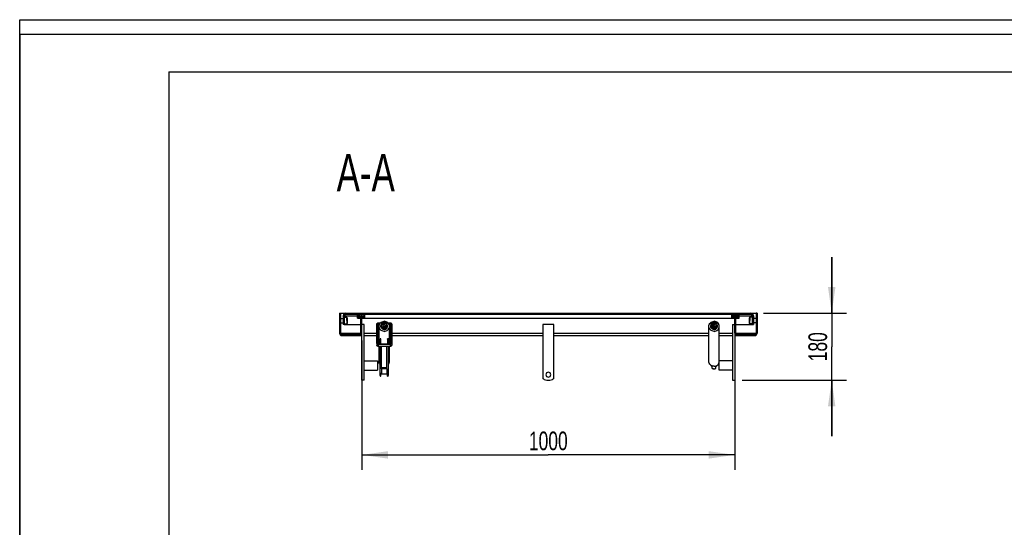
# Model space of a CAD drawing. Header units: millimetres. Extents: x 0 to 4200, y 0 to 5940.
# Tile 7 of 8: x 0 to 2640, y 4579 to 5940. Entities that reach past the tile are written whole.
import ezdxf

# ---------------------------------------------------------------- set-up
doc = ezdxf.new("R2010")
doc.units = ezdxf.units.MM
doc.header["$LTSCALE"] = 387.2
doc.layers.get('0').update_dxf_attribs({"linetype": 'CONTINUOUS'})
doc.layers.add('_2D-BEM', color=7, linetype='CONTINUOUS')
doc.layers.add('_ZEICHNUNGSELEM', color=7, linetype='CONTINUOUS')
doc.styles.get("Standard").update_dxf_attribs({"font": 'txt', "width": 0.7})
doc.dimstyles.new('DIMSTYLE_1', dxfattribs={"dimtxt": 50, "dimasz": 70, "dimexe": 2, "dimexo": 1, "dimtad": 1, "dimdec": 1, "dimtxsty": 'Standard', "dimblk": '_FILLED', "dimblk1": '_FILLED', "dimblk2": '_FILLED', "dimcen": 0.09, "dimadec": 1, "dimazin": 2, "dimtp": 0.8, "dimtm": 0.8, "dimtfac": 1, "dimtdec": 1, "dimtofl": 0, "dimtmove": 0, "dimatfit": 3, "dimldrblk": '_FILLED', "dimfxl": 1, "dimtolj": 1, "dimarcsym": 0})
doc.dimstyles.new('DIMSTYLE_3', dxfattribs={"dimtxt": 50, "dimasz": 70, "dimexe": 2, "dimexo": 1, "dimtad": 1, "dimdec": 1, "dimtxsty": 'Standard', "dimblk": '_FILLED', "dimblk1": '_FILLED', "dimblk2": '_FILLED', "dimcen": 0.09, "dimadec": 1, "dimazin": 2, "dimtp": 0.5, "dimtm": 0.5, "dimtfac": 1, "dimtdec": 1, "dimtofl": 0, "dimtmove": 0, "dimatfit": 3, "dimldrblk": '_FILLED', "dimfxl": 1, "dimtolj": 1, "dimarcsym": 0})

# ---------------------------------------------------------------- blocks, each defined once
blk = doc.blocks.new('_FILLED')
at = {"color": 0, "linetype": 'ByBlock'}
blk.add_solid([(0, 0), (-1, 0.143), (-1, -0.143)], dxfattribs=at)
blk = doc.blocks.new('*D1')
at = {"layer": '_2D-BEM', "color": 2, "linetype": 'Continuous'}
for p, q in [((917.5, 5079.5), (917.5, 4733.1)), ((1917.5, 5079.5), (1917.5, 4733.1)), ((917.5, 4773.1), (1417.5, 4773.1)), ((1917.5, 4773.1), (1417.5, 4773.1))]:
    blk.add_line(p, q, dxfattribs=at)
at = {"layer": '_2D-BEM', "color": 2, "linetype": 'Continuous', "xscale": 70, "yscale": 70, "zscale": 70, "rotation": 180}
blk.add_blockref('_FILLED', (917.5, 4773.1), dxfattribs=at)
at = {"layer": '_2D-BEM', "color": 2, "linetype": 'Continuous', "xscale": 70, "yscale": 70, "zscale": 70}
blk.add_blockref('_FILLED', (1917.5, 4773.1), dxfattribs=at)
at = {"layer": '_2D-BEM', "color": 2, "linetype": 'Continuous', "insert": (1417.5, 4835.6), "char_height": 50, "width": 219.643, "attachment_point": 2, "line_spacing_factor": 0.9}
blk.add_mtext('1000', dxfattribs=at)
blk = doc.blocks.new('*D4')
at = {"layer": '_2D-BEM', "color": 2, "linetype": 'Continuous'}
for p, q in [((2177.5, 5153.1), (2177.5, 5303.1)), ((2177.5, 5303.1), (2177.5, 5063.1)), ((1995, 5153.1), (2217.5, 5153.1)), ((2177.5, 4823.1), (2177.5, 5063.1)), ((1937.5, 4973.1), (2217.5, 4973.1)), ((2177.5, 4973.1), (2177.5, 4823.1))]:
    blk.add_line(p, q, dxfattribs=at)
at = {"layer": '_2D-BEM', "color": 2, "linetype": 'Continuous', "xscale": 70, "yscale": 70, "zscale": 70}
for p, rotation in [((2177.5, 5153.1), 270), ((2177.5, 4973.1), 90)]:
    blk.add_blockref('_FILLED', p, dxfattribs=dict(at, rotation=rotation))
at = {"layer": '_2D-BEM', "color": 2, "linetype": 'Continuous', "insert": (2115, 5063.1), "char_height": 50, "width": 160.714, "attachment_point": 2, "rotation": 90, "line_spacing_factor": 0.9}
blk.add_mtext('180', dxfattribs=at)

msp = doc.modelspace()

# ---------------------------------------------------------------- hatches: boundary and pattern name
at = {"linetype": 'Continuous'}
h = msp.add_hatch(dxfattribs=at)
h.set_pattern_fill('A', color=2, scale=3.198914, angle=45, style=0, pattern_type=0)
h.set_pattern_definition([(45, (0, 0), (-2.2619738, 2.2619738), [])])
edge = h.paths.add_edge_path()
edge.add_line((915.05, 5099.55), (915.05, 5140.11))
edge.add_line((905.55, 5140.11), (915.05, 5140.11))
edge.add_line((905.55, 5140.11), (905.55, 5150.11))
edge.add_line((874.28, 5150.11), (905.55, 5150.11))
edge.add_arc((874.28, 5146.38), 3.73, 90, 180)
edge.add_line((870.55, 5146.38), (870.55, 5123.11))
edge.add_line((870.55, 5123.11), (867.55, 5123.11))
edge.add_line((867.55, 5146.38), (867.55, 5123.11))
edge.add_arc((874.28, 5146.38), 6.73, 90, 180)
edge.add_line((874.28, 5153.11), (1960.82, 5153.11))
edge.add_arc((1960.82, 5146.38), 6.73, 0, 90)
edge.add_line((1967.55, 5146.38), (1967.55, 5123.11))
edge.add_line((1964.55, 5123.11), (1967.55, 5123.11))
edge.add_line((1964.55, 5146.38), (1964.55, 5123.11))
edge.add_arc((1960.82, 5146.38), 3.73, 0, 90)
edge.add_line((1929.55, 5150.11), (1960.82, 5150.11))
edge.add_line((1929.55, 5140.11), (1929.55, 5150.11))
edge.add_line((1920.05, 5140.11), (1929.55, 5140.11))
edge.add_line((1920.05, 5099.55), (1920.05, 5140.11))
edge.add_arc((1923.99, 5099.55), 3.94, 180, 270)
edge.add_line((1923.99, 5095.61), (1971.11, 5095.61))
edge.add_arc((1971.11, 5099.55), 3.94, 270, 360)
edge.add_line((1975.05, 5153.11), (1975.05, 5099.55))
edge.add_line((1977.55, 5153.11), (1975.05, 5153.11))
edge.add_line((1977.55, 5153.11), (1977.55, 5099.55))
edge.add_arc((1971.11, 5099.55), 6.44, 270, 360)
edge.add_line((1923.99, 5093.11), (1971.11, 5093.11))
edge.add_arc((1923.99, 5099.55), 6.44, 180, 270)
edge.add_line((1917.55, 5099.55), (1917.55, 5140.11))
edge.add_line((1909.55, 5140.11), (1917.55, 5140.11))
edge.add_line((1909.55, 5140.11), (1909.55, 5150.11))
edge.add_line((925.55, 5150.11), (1909.55, 5150.11))
edge.add_line((925.55, 5140.11), (925.55, 5150.11))
edge.add_line((917.55, 5140.11), (925.55, 5140.11))
edge.add_line((917.55, 5099.55), (917.55, 5140.11))
edge.add_arc((911.11, 5099.55), 6.44, 270, 360)
edge.add_line((863.99, 5093.11), (911.11, 5093.11))
edge.add_arc((863.99, 5099.55), 6.44, 180, 270)
edge.add_line((857.55, 5153.11), (857.55, 5099.55))
edge.add_line((857.55, 5153.11), (860.05, 5153.11))
edge.add_line((860.05, 5153.11), (860.05, 5099.55))
edge.add_arc((863.99, 5099.55), 3.94, 180, 270)
edge.add_line((863.99, 5095.61), (911.11, 5095.61))
edge.add_arc((911.11, 5099.55), 3.94, 270, 360)
edge = h.paths.add_edge_path()
edge.add_spline(control_points=[(1862.05, 5110.39), (1862.25, 5110.39), (1862.65, 5110.4), (1863.25, 5110.47), (1863.84, 5110.57), (1864.43, 5110.72), (1865, 5110.9), (1865.57, 5111.13), (1866.11, 5111.39), (1866.65, 5111.69), (1867.16, 5112.04), (1867.65, 5112.41), (1868.12, 5112.83), (1868.56, 5113.27), (1868.97, 5113.75), (1869.35, 5114.26), (1869.69, 5114.79), (1870, 5115.35), (1870.28, 5115.94), (1870.51, 5116.54), (1870.71, 5117.16), (1870.86, 5117.79), (1870.97, 5118.43), (1871.03, 5119.08), (1871.06, 5119.74), (1871.03, 5120.39), (1870.97, 5121.04), (1870.86, 5121.68), (1870.71, 5122.32), (1870.51, 5122.94), (1870.28, 5123.54), (1870, 5124.12), (1869.69, 5124.68), (1869.35, 5125.22), (1868.97, 5125.73), (1868.56, 5126.2), (1868.12, 5126.65), (1867.65, 5127.06), (1867.16, 5127.44), (1866.65, 5127.78), (1866.11, 5128.09), (1865.57, 5128.35), (1865, 5128.58), (1864.43, 5128.76), (1863.84, 5128.91), (1863.25, 5129.01), (1862.65, 5129.07), (1862.25, 5129.09), (1862.05, 5129.09)], knot_values=[0, 0, 0, 0, 0.0217391, 0.0434783, 0.0652174, 0.0869565, 0.1086957, 0.1304348, 0.1521739, 0.173913, 0.1956522, 0.2173913, 0.2391304, 0.2608696, 0.2826087, 0.3043478, 0.326087, 0.3478261, 0.3695652, 0.3913043, 0.4130435, 0.4347826, 0.4565217, 0.4782609, 0.5, 0.5217391, 0.5434783, 0.5652174, 0.5869565, 0.6086957, 0.6304348, 0.6521739, 0.673913, 0.6956522, 0.7173913, 0.7391304, 0.7608696, 0.7826087, 0.8043478, 0.826087, 0.8478261, 0.8695652, 0.8913043, 0.9130435, 0.9347826, 0.9565217, 0.9782609, 1, 1, 1, 1], degree=3, periodic=0)
edge.add_spline(control_points=[(1862.05, 5129.09), (1861.85, 5129.09), (1861.45, 5129.07), (1860.85, 5129.01), (1860.26, 5128.91), (1859.67, 5128.76), (1859.1, 5128.58), (1858.53, 5128.35), (1857.98, 5128.09), (1857.45, 5127.78), (1856.94, 5127.44), (1856.45, 5127.06), (1855.98, 5126.65), (1855.54, 5126.2), (1855.13, 5125.73), (1854.75, 5125.22), (1854.4, 5124.68), (1854.09, 5124.12), (1853.82, 5123.54), (1853.58, 5122.94), (1853.39, 5122.32), (1853.24, 5121.69), (1853.13, 5121.04), (1853.06, 5120.39), (1853.04, 5119.74), (1853.06, 5119.08), (1853.13, 5118.43), (1853.24, 5117.79), (1853.39, 5117.16), (1853.58, 5116.54), (1853.82, 5115.94), (1854.09, 5115.35), (1854.4, 5114.79), (1854.75, 5114.26), (1855.13, 5113.75), (1855.54, 5113.27), (1855.98, 5112.83), (1856.45, 5112.41), (1856.94, 5112.04), (1857.45, 5111.69), (1857.98, 5111.39), (1858.53, 5111.13), (1859.1, 5110.9), (1859.67, 5110.72), (1860.26, 5110.57), (1860.85, 5110.47), (1861.45, 5110.4), (1861.85, 5110.39), (1862.05, 5110.39)], knot_values=[0, 0, 0, 0, 0.0217391, 0.0434783, 0.0652174, 0.0869565, 0.1086957, 0.1304348, 0.1521739, 0.173913, 0.1956522, 0.2173913, 0.2391304, 0.2608696, 0.2826087, 0.3043478, 0.326087, 0.3478261, 0.3695652, 0.3913043, 0.4130435, 0.4347826, 0.4565217, 0.4782609, 0.5, 0.5217391, 0.5434783, 0.5652174, 0.5869565, 0.6086957, 0.6304348, 0.6521739, 0.673913, 0.6956522, 0.7173913, 0.7391304, 0.7608696, 0.7826087, 0.8043478, 0.826087, 0.8478261, 0.8695652, 0.8913043, 0.9130435, 0.9347826, 0.9565217, 0.9782609, 1, 1, 1, 1], degree=3, periodic=0)
edge = h.paths.add_edge_path()
edge.add_spline(control_points=[(977.55, 5110.39), (977.75, 5110.39), (978.15, 5110.4), (978.75, 5110.47), (979.34, 5110.57), (979.93, 5110.72), (980.5, 5110.9), (981.07, 5111.13), (981.61, 5111.39), (982.15, 5111.69), (982.66, 5112.04), (983.15, 5112.41), (983.62, 5112.83), (984.06, 5113.27), (984.47, 5113.75), (984.85, 5114.26), (985.19, 5114.79), (985.5, 5115.35), (985.78, 5115.94), (986.01, 5116.54), (986.21, 5117.16), (986.36, 5117.79), (986.47, 5118.43), (986.53, 5119.08), (986.56, 5119.74), (986.53, 5120.39), (986.47, 5121.04), (986.36, 5121.68), (986.21, 5122.32), (986.01, 5122.94), (985.78, 5123.54), (985.5, 5124.12), (985.19, 5124.68), (984.85, 5125.22), (984.47, 5125.73), (984.06, 5126.2), (983.62, 5126.65), (983.15, 5127.06), (982.66, 5127.44), (982.15, 5127.78), (981.61, 5128.09), (981.07, 5128.35), (980.5, 5128.58), (979.93, 5128.76), (979.34, 5128.91), (978.75, 5129.01), (978.15, 5129.07), (977.75, 5129.09), (977.55, 5129.09)], knot_values=[0, 0, 0, 0, 0.0217391, 0.0434783, 0.0652174, 0.0869565, 0.1086957, 0.1304348, 0.1521739, 0.173913, 0.1956522, 0.2173913, 0.2391304, 0.2608696, 0.2826087, 0.3043478, 0.326087, 0.3478261, 0.3695652, 0.3913043, 0.4130435, 0.4347826, 0.4565217, 0.4782609, 0.5, 0.5217391, 0.5434783, 0.5652174, 0.5869565, 0.6086957, 0.6304348, 0.6521739, 0.673913, 0.6956522, 0.7173913, 0.7391304, 0.7608696, 0.7826087, 0.8043478, 0.826087, 0.8478261, 0.8695652, 0.8913043, 0.9130435, 0.9347826, 0.9565217, 0.9782609, 1, 1, 1, 1], degree=3, periodic=0)
edge.add_spline(control_points=[(977.55, 5129.09), (977.35, 5129.09), (976.95, 5129.07), (976.35, 5129.01), (975.76, 5128.91), (975.17, 5128.76), (974.6, 5128.58), (974.03, 5128.35), (973.48, 5128.09), (972.95, 5127.78), (972.44, 5127.44), (971.95, 5127.06), (971.48, 5126.65), (971.04, 5126.2), (970.63, 5125.73), (970.25, 5125.22), (969.9, 5124.68), (969.59, 5124.12), (969.32, 5123.54), (969.08, 5122.94), (968.89, 5122.32), (968.74, 5121.69), (968.63, 5121.04), (968.56, 5120.39), (968.54, 5119.74), (968.56, 5119.08), (968.63, 5118.43), (968.74, 5117.79), (968.89, 5117.16), (969.08, 5116.54), (969.32, 5115.94), (969.59, 5115.35), (969.9, 5114.79), (970.25, 5114.26), (970.63, 5113.75), (971.04, 5113.27), (971.48, 5112.83), (971.95, 5112.41), (972.44, 5112.04), (972.95, 5111.69), (973.48, 5111.39), (974.03, 5111.13), (974.6, 5110.9), (975.17, 5110.72), (975.76, 5110.57), (976.35, 5110.47), (976.95, 5110.4), (977.35, 5110.39), (977.55, 5110.39)], knot_values=[0, 0, 0, 0, 0.0217391, 0.0434783, 0.0652174, 0.0869565, 0.1086957, 0.1304348, 0.1521739, 0.173913, 0.1956522, 0.2173913, 0.2391304, 0.2608696, 0.2826087, 0.3043478, 0.326087, 0.3478261, 0.3695652, 0.3913043, 0.4130435, 0.4347826, 0.4565217, 0.4782609, 0.5, 0.5217391, 0.5434783, 0.5652174, 0.5869565, 0.6086957, 0.6304348, 0.6521739, 0.673913, 0.6956522, 0.7173913, 0.7391304, 0.7608696, 0.7826087, 0.8043478, 0.826087, 0.8478261, 0.8695652, 0.8913043, 0.9130435, 0.9347826, 0.9565217, 0.9782609, 1, 1, 1, 1], degree=3, periodic=0)

# ---------------------------------------------------------------- linework, layer by layer
at = {"color": 7, "linetype": 'Continuous'}
for p, q in [((0, 5940), (4200, 5940)), ((0, 0), (0, 5940)), ((0, 5940), (4200, 5940)), ((0, 0), (0, 5940)), ((857.55, 5153.11), (857.55, 5099.55)), ((857.55, 5153.11), (860.05, 5153.11)), ((860.05, 5153.11), (860.05, 5099.55)), ((860.05, 5153.11), (874.28, 5153.11)), ((874.28, 5153.11), (1960.82, 5153.11)), ((874.28, 5150.11), (905.55, 5150.11)), ((905.55, 5140.11), (905.55, 5150.11)), ((925.55, 5150.11), (1909.55, 5150.11)), ((925.55, 5140.11), (925.55, 5150.11)), ((1909.55, 5140.11), (1909.55, 5150.11)), ((1929.55, 5150.11), (1960.82, 5150.11)), ((1929.55, 5140.11), (1929.55, 5150.11)), ((1960.82, 5153.11), (1975.05, 5153.11)), ((1975.05, 5153.11), (1975.05, 5099.55)), ((1977.55, 5153.11), (1975.05, 5153.11)), ((1977.55, 5153.11), (1977.55, 5099.55)), ((860.05, 5139.11), (867.55, 5139.11)), ((860.05, 5127.11), (867.55, 5127.11)), ((867.55, 5146.38), (867.55, 5123.11)), ((870.55, 5123.11), (867.55, 5123.11)), ((870.55, 5146.38), (870.55, 5123.11)), ((870.55, 5142.11), (876.85, 5142.11)), ((870.55, 5124.11), (876.85, 5124.11)), ((870.55, 5123.11), (915.05, 5123.11)), ((878.05, 5138.9), (878.05, 5140.91)), ((878.05, 5140.91), (878.05, 5138.9)), ((878.05, 5138.88), (878.05, 5138.9)), ((878.05, 5138.9), (878.05, 5138.88)), ((878.05, 5135.99), (878.05, 5138.88)), ((878.05, 5138.88), (878.05, 5135.99)), ((878.05, 5133.11), (878.05, 5135.99)), ((878.05, 5135.99), (878.05, 5133.11)), ((878.05, 5133.11), (878.05, 5130.22)), ((878.05, 5133.11), (878.05, 5130.22)), ((878.05, 5130.22), (878.05, 5127.33)), ((878.05, 5130.22), (878.05, 5127.33)), ((878.05, 5127.33), (878.05, 5127.31)), ((878.05, 5127.33), (878.05, 5127.31)), ((878.05, 5127.31), (878.05, 5125.31)), ((878.05, 5127.31), (878.05, 5125.31)), ((905.55, 5140.11), (915.05, 5140.11)), ((915.05, 5099.55), (915.05, 5140.11)), ((917.55, 5099.55), (917.55, 5140.11)), ((917.55, 5140.11), (925.55, 5140.11)), ((923.55, 5123.11), (917.55, 5123.11)), ((923.55, 4973.11), (923.55, 5123.11)), ((925.55, 5140.11), (1909.55, 5140.11)), ((957.55, 5073.14), (957.55, 5123.21)), ((959.55, 5123.21), (959.55, 5073.14)), ((961.55, 5127.06), (967.37, 5127.06)), ((965.8, 5125.14), (961.55, 5125.14)), ((987.73, 5127.06), (993.55, 5127.06)), ((993.55, 5125.14), (989.3, 5125.14)), ((995.55, 5073.14), (995.55, 5123.21)), ((997.55, 5123.21), (997.55, 5073.14)), ((1430.55, 5123.11), (1404.55, 5123.11)), ((1909.55, 5140.11), (1917.55, 5140.11)), ((1911.55, 5123.11), (1911.55, 4973.11)), ((1911.55, 5123.11), (1917.55, 5123.11)), ((1917.55, 5099.55), (1917.55, 5140.11)), ((1920.05, 5099.55), (1920.05, 5140.11)), ((1920.05, 5140.11), (1929.55, 5140.11)), ((1920.05, 5123.11), (1964.55, 5123.11)), ((1957.05, 5140.91), (1957.05, 5138.9)), ((1957.05, 5138.9), (1957.05, 5140.91)), ((1957.05, 5138.9), (1957.05, 5138.88)), ((1957.05, 5138.88), (1957.05, 5138.9)), ((1957.05, 5138.88), (1957.05, 5135.99)), ((1957.05, 5135.99), (1957.05, 5138.88)), ((1957.05, 5135.99), (1957.05, 5133.11)), ((1957.05, 5133.11), (1957.05, 5135.99)), ((1957.05, 5130.22), (1957.05, 5133.11)), ((1957.05, 5130.22), (1957.05, 5133.11)), ((1957.05, 5127.33), (1957.05, 5130.22)), ((1957.05, 5127.33), (1957.05, 5130.22)), ((1957.05, 5127.31), (1957.05, 5127.33)), ((1957.05, 5127.31), (1957.05, 5127.33)), ((1957.05, 5125.31), (1957.05, 5127.31)), ((1957.05, 5125.31), (1957.05, 5127.31)), ((1964.55, 5142.11), (1958.25, 5142.11)), ((1964.55, 5124.11), (1958.25, 5124.11)), ((1964.55, 5146.38), (1964.55, 5123.11)), ((1964.55, 5123.11), (1967.55, 5123.11)), ((1967.55, 5146.38), (1967.55, 5123.11)), ((1975.05, 5139.11), (1967.55, 5139.11)), ((1975.05, 5127.11), (1967.55, 5127.11)), ((917.55, 4973.11), (917.55, 5099.55)), ((963.69, 5119.73), (961.55, 5119.73)), ((963.55, 5071.22), (963.55, 5117.81)), ((968.55, 5117.81), (968.55, 5119.74)), ((986.55, 5117.81), (986.55, 5119.74)), ((993.55, 5119.73), (991.4, 5119.73)), ((991.55, 5071.22), (991.55, 5117.81)), ((1402.55, 5121.11), (1402.55, 4979.13)), ((1432.55, 4979.13), (1432.55, 5121.11)), ((1848.05, 5024.06), (1848.05, 5117.81)), ((1853.05, 5117.81), (1853.05, 5119.74)), ((1871.05, 5117.81), (1871.05, 5119.74)), ((1876.05, 5024.06), (1876.05, 5117.81)), ((1917.55, 5099.55), (1917.55, 4973.11)), ((863.99, 5095.61), (911.11, 5095.61)), ((863.99, 5093.11), (911.11, 5093.11)), ((911.11, 5093.11), (917.55, 5093.11)), ((923.55, 5093.11), (957.55, 5093.11)), ((957.55, 5073.14), (957.55, 5067.74)), ((959.55, 5093.11), (963.55, 5093.11)), ((961.55, 5071.22), (993.55, 5071.22)), ((968.55, 5084.42), (966.55, 5084.42)), ((966.55, 5082.96), (966.55, 5084.42)), ((966.55, 5082.96), (966.55, 5072.37)), ((966.55, 5071.22), (966.55, 5072.37)), ((968.55, 5082.96), (968.55, 5084.42)), ((968.55, 5072.37), (968.55, 5082.96)), ((988.55, 5084.42), (986.55, 5084.42)), ((986.55, 5082.96), (986.55, 5084.42)), ((986.55, 5082.96), (986.55, 5072.37)), ((988.55, 5082.96), (988.55, 5084.42)), ((988.55, 5072.37), (988.55, 5082.96)), ((988.55, 5071.22), (988.55, 5072.37)), ((991.55, 5093.11), (995.55, 5093.11)), ((997.55, 5093.11), (1402.55, 5093.11)), ((997.55, 5073.14), (997.55, 5067.74)), ((1432.55, 5093.11), (1848.05, 5093.11)), ((1876.05, 5093.11), (1911.55, 5093.11)), ((1917.55, 5093.11), (1923.99, 5093.11)), ((1923.99, 5095.61), (1971.11, 5095.61)), ((1923.99, 5093.11), (1971.11, 5093.11)), ((993.55, 5069.29), (961.55, 5069.29)), ((993.55, 5063.89), (961.55, 5063.89)), ((963.55, 5024.06), (963.55, 5063.89)), ((966.55, 5021.27), (966.55, 5063.89)), ((988.55, 5021.27), (988.55, 5063.89)), ((991.55, 5024.06), (991.55, 5063.89)), ((923.55, 5025.61), (959.55, 5025.61)), ((959.55, 5025.61), (959.55, 5016.56)), ((966.55, 5019.81), (966.55, 5021.27)), ((966.55, 5017.89), (966.55, 5019.81)), ((966.55, 5006.21), (966.55, 5017.89)), ((988.55, 5019.81), (988.55, 5021.27)), ((988.55, 5017.89), (988.55, 5019.81)), ((988.55, 5006.21), (988.55, 5017.89)), ((1875.55, 5016.56), (1875.55, 5020.5)), ((1911.55, 5025.61), (1876.05, 5025.61)), ((923.55, 5000.61), (959.55, 5000.61)), ((959.55, 5016.56), (959.55, 5013.11)), ((959.55, 5013.11), (959.55, 5009.66)), ((959.55, 5009.66), (959.55, 5000.61)), ((966.55, 4986.27), (966.55, 5006.21)), ((968.55, 4983.8), (968.55, 4992.3)), ((970.55, 5004.22), (970.55, 5006.18)), ((984.55, 5006.18), (970.55, 5006.18)), ((970.55, 5004.22), (970.55, 5003.9)), ((970.55, 5003.9), (970.55, 5002.12)), ((970.55, 5002.12), (970.55, 4991.79)), ((970.55, 4991.79), (970.55, 4989.49)), ((984.55, 5004.22), (984.55, 5006.18)), ((984.55, 5004.22), (984.55, 5003.9)), ((984.55, 5003.9), (984.55, 5002.12)), ((984.55, 5002.12), (984.55, 4991.79)), ((984.55, 4991.79), (984.55, 4989.49)), ((986.55, 4983.8), (986.55, 4992.3)), ((988.55, 4986.27), (988.55, 5006.21)), ((1857.05, 5005.63), (1857.05, 5009.68)), ((1857.05, 5005.35), (1857.05, 5005.63)), ((1867.05, 5005.63), (1867.05, 5009.68)), ((1867.05, 5005.63), (1867.05, 5005.35)), ((1875.55, 5009.66), (1875.55, 5016.56)), ((1875.55, 5000.61), (1875.55, 5009.66)), ((1911.55, 5000.61), (1875.55, 5000.61)), ((923.55, 4973.11), (917.55, 4973.11)), ((970.55, 4989.41), (970.55, 4989.49)), ((984.55, 4989.41), (970.55, 4989.41)), ((984.55, 4989.41), (984.55, 4989.49)), ((1911.55, 4973.11), (1917.55, 4973.11))]:
    msp.add_line(p, q, dxfattribs=at)
at = {"color": 3, "linetype": 'Continuous'}
for p, q in [((0, 5900), (0, 2970)), ((4180, 5900), (0, 5900))]:
    msp.add_line(p, q, dxfattribs=at)
at = {"color": 5, "linetype": 'Continuous'}
for q in [(4080, 5800), (400, 100)]:
    msp.add_line((400, 5800), q, dxfattribs=at)
at = {"color": 9, "linetype": 'Continuous'}
for p, q in [((870.55, 5146.38), (905.55, 5146.38)), ((876.85, 5133.11), (876.85, 5142.11)), ((876.85, 5133.11), (876.85, 5124.11)), ((961.55, 5125.14), (961.55, 5119.73)), ((993.55, 5125.14), (993.55, 5119.73)), ((1929.55, 5146.38), (1964.55, 5146.38)), ((1958.25, 5142.11), (1958.25, 5133.11)), ((1958.25, 5124.11), (1958.25, 5133.11)), ((860.05, 5099.55), (915.05, 5099.55)), ((923.55, 5099.55), (957.55, 5099.55)), ((959.55, 5099.55), (963.55, 5099.55)), ((991.55, 5099.55), (995.55, 5099.55)), ((997.55, 5099.55), (1402.55, 5099.55)), ((1432.55, 5099.55), (1848.05, 5099.55)), ((1876.05, 5099.55), (1911.55, 5099.55)), ((1920.05, 5099.55), (1975.05, 5099.55)), ((968.55, 5082.96), (966.55, 5082.96)), ((988.55, 5082.96), (986.55, 5082.96)), ((961.55, 5069.29), (961.55, 5063.89)), ((970.55, 5006.18), (970.55, 5063.89)), ((984.55, 5006.18), (984.55, 5063.89)), ((993.55, 5069.29), (993.55, 5063.89)), ((984.55, 5004.22), (970.55, 5004.22)), ((984.55, 4989.49), (970.55, 4989.49))]:
    msp.add_line(p, q, dxfattribs=at)
at = {"color": 7, "linetype": 'Continuous'}
for centre, radius, start, end in [((874.28, 5146.38), 6.73, 90, 180), ((874.28, 5146.38), 3.73, 90, 180), ((1960.82, 5146.38), 6.73, 0, 90), ((1960.82, 5146.38), 3.73, 0, 90), ((876.85, 5140.91), 1.2, 0, 90), ((876.85, 5125.31), 1.2, 270, 360), ((1404.55, 5121.11), 2, 90, 180), ((1430.55, 5121.11), 2, 0, 90), ((1958.25, 5140.91), 1.2, 90, 180), ((1958.25, 5125.31), 1.2, 180, 270), ((863.99, 5099.55), 6.44, 180, 270), ((863.99, 5099.55), 3.94, 180, 270), ((911.11, 5099.55), 3.94, 270, 360), ((911.11, 5099.55), 6.44, 270, 360), ((1923.99, 5099.55), 6.44, 180, 270), ((1923.99, 5099.55), 3.94, 180, 270), ((1971.11, 5099.55), 3.94, 270, 360), ((1971.11, 5099.55), 6.44, 270, 360), ((970.29, 5072.37), 3.74, 180.07125, 197.96889), ((984.8, 5072.37), 3.74, 342.03111, 359.92875), ((1417.55, 4988.11), 6.5, 90, 270), ((1417.55, 4988.11), 6.5, 270, 90), ((1862.05, 5012.84), 9, 236.25101, 269.99999), ((1862.05, 5012.84), 9, 270.00001, 303.74898), ((1404.55, 4979.13), 2, 180, 235.58261), ((1417.55, 4998.11), 25, 235.58261, 304.41739), ((1430.55, 4979.13), 2, 304.41739, 360)]:
    msp.add_arc(centre, radius, start, end, dxfattribs=at)
for centre, start_param, end_param in [((977.55, 5119.74), 0, 1.5707963), ((977.55, 5119.74), -1.5707963, 0), ((1862.05, 5119.74), 0, 1.5707963), ((1862.05, 5119.74), -1.5707963, 0), ((977.55, 5119.74), 1.5707963, 3.1415927), ((977.55, 5119.74), -3.1415927, -1.5707963), ((1862.05, 5119.74), 1.5707963, 3.1415927), ((1862.05, 5119.74), -3.1415927, -1.5707963)]:
    msp.add_ellipse(centre, major_axis=(0, 9.35), ratio=0.9628115, start_param=start_param, end_param=end_param, dxfattribs=at)
for points, knots in [([(870.55, 5146.38), (870.85, 5146.86), (871.43, 5147.77), (872.2, 5148.81), (872.85, 5149.47), (873.43, 5149.92), (873.95, 5150.11), (874.28, 5150.11)], [0, 0, 0, 0, 0.3131891, 0.5936424, 0.7144728, 0.8209868, 1, 1, 1, 1]), ([(870.55, 5146.38), (870.62, 5146.58), (870.9, 5147.37), (871.18, 5148.16), (871.4, 5148.75)], [0, 0, 0, 0, 0.2545034, 1, 1, 1, 1]), ([(1964.55, 5146.38), (1964.24, 5146.86), (1963.66, 5147.77), (1962.9, 5148.81), (1962.25, 5149.47), (1961.66, 5149.92), (1961.15, 5150.11), (1960.82, 5150.11)], [0, 0, 0, 0, 0.3131891, 0.5936424, 0.7144728, 0.8209868, 1, 1, 1, 1]), ([(1964.55, 5146.38), (1964.48, 5146.58), (1964.2, 5147.37), (1963.91, 5148.16), (1963.69, 5148.75)], [0, 0, 0, 0, 0.2545034, 1, 1, 1, 1]), ([(957.55, 5123.21), (957.55, 5123.71), (957.76, 5124.73), (958.66, 5126.01), (959.98, 5126.86), (961.03, 5127.06), (961.55, 5127.06)], [0, 0, 0, 0, 0.2456086, 0.4938122, 0.7456403, 1, 1, 1, 1]), ([(961.55, 5125.14), (961.29, 5125.14), (960.77, 5125.04), (960.1, 5124.61), (959.65, 5123.97), (959.55, 5123.46), (959.55, 5123.21)], [0, 0, 0, 0, 0.2543596, 0.5061878, 0.7543915, 1, 1, 1, 1]), ([(963.55, 5117.81), (963.55, 5119.57), (964.29, 5123.14), (967.42, 5127.62), (972.07, 5130.6), (975.73, 5131.29), (977.55, 5131.29)], [0, 0, 0, 0, 0.2456086, 0.4938122, 0.7456403, 1, 1, 1, 1]), ([(991.55, 5117.81), (991.55, 5119.57), (990.81, 5123.14), (987.67, 5127.62), (983.02, 5130.6), (979.37, 5131.29), (977.55, 5131.29)], [0, 0, 0, 0, 0.2456086, 0.4938122, 0.7456403, 1, 1, 1, 1]), ([(993.55, 5127.06), (994.07, 5127.06), (995.11, 5126.86), (996.44, 5126.01), (997.34, 5124.73), (997.55, 5123.71), (997.55, 5123.21)], [0, 0, 0, 0, 0.2543597, 0.5061878, 0.7543914, 1, 1, 1, 1]), ([(995.55, 5123.21), (995.55, 5123.46), (995.44, 5123.97), (994.99, 5124.61), (994.33, 5125.04), (993.81, 5125.14), (993.55, 5125.14)], [0, 0, 0, 0, 0.2456085, 0.4938122, 0.7456404, 1, 1, 1, 1]), ([(1848.05, 5117.81), (1848.05, 5119.57), (1848.79, 5123.14), (1851.92, 5127.62), (1856.57, 5130.6), (1860.23, 5131.29), (1862.05, 5131.29)], [0, 0, 0, 0, 0.2456086, 0.4938122, 0.7456403, 1, 1, 1, 1]), ([(1876.05, 5117.81), (1876.05, 5119.57), (1875.31, 5123.14), (1872.17, 5127.62), (1867.52, 5130.6), (1863.87, 5131.29), (1862.05, 5131.29)], [0, 0, 0, 0, 0.2456086, 0.4938122, 0.7456403, 1, 1, 1, 1]), ([(961.55, 5119.73), (961.29, 5119.73), (960.77, 5119.63), (960.1, 5119.21), (959.65, 5118.57), (959.55, 5118.06), (959.55, 5117.81)], [0, 0, 0, 0, 0.2543596, 0.5061878, 0.7543915, 1, 1, 1, 1]), ([(977.55, 5104.33), (975.73, 5104.33), (972.07, 5105.03), (967.42, 5108.01), (964.29, 5112.49), (963.55, 5116.06), (963.55, 5117.81)], [0, 0, 0, 0, 0.2543597, 0.5061878, 0.7543914, 1, 1, 1, 1]), ([(977.55, 5109.15), (976.38, 5109.15), (974.03, 5109.59), (971.04, 5111.51), (969.02, 5114.39), (968.55, 5116.68), (968.55, 5117.81)], [0, 0, 0, 0, 0.2543597, 0.5061878, 0.7543914, 1, 1, 1, 1]), ([(977.55, 5109.15), (978.72, 5109.15), (981.07, 5109.59), (984.06, 5111.51), (986.07, 5114.39), (986.55, 5116.68), (986.55, 5117.81)], [0, 0, 0, 0, 0.2543597, 0.5061878, 0.7543914, 1, 1, 1, 1]), ([(977.55, 5104.33), (979.37, 5104.33), (983.02, 5105.03), (987.67, 5108.01), (990.81, 5112.49), (991.55, 5116.06), (991.55, 5117.81)], [0, 0, 0, 0, 0.2543597, 0.5061878, 0.7543914, 1, 1, 1, 1]), ([(995.55, 5117.81), (995.55, 5118.06), (995.44, 5118.57), (994.99, 5119.21), (994.33, 5119.63), (993.81, 5119.73), (993.55, 5119.73)], [0, 0, 0, 0, 0.2456085, 0.4938122, 0.7456404, 1, 1, 1, 1]), ([(1862.05, 5104.33), (1860.23, 5104.33), (1856.57, 5105.03), (1851.92, 5108.01), (1848.79, 5112.49), (1848.05, 5116.06), (1848.05, 5117.81)], [0, 0, 0, 0, 0.2543597, 0.5061878, 0.7543914, 1, 1, 1, 1]), ([(1862.05, 5109.15), (1860.88, 5109.15), (1858.53, 5109.59), (1855.54, 5111.51), (1853.52, 5114.39), (1853.05, 5116.68), (1853.05, 5117.81)], [0, 0, 0, 0, 0.2543597, 0.5061878, 0.7543914, 1, 1, 1, 1]), ([(1862.05, 5109.15), (1863.22, 5109.15), (1865.57, 5109.59), (1868.56, 5111.51), (1870.57, 5114.39), (1871.05, 5116.68), (1871.05, 5117.81)], [0, 0, 0, 0, 0.2543597, 0.5061878, 0.7543914, 1, 1, 1, 1]), ([(1862.05, 5104.33), (1863.87, 5104.33), (1867.52, 5105.03), (1872.17, 5108.01), (1875.31, 5112.49), (1876.05, 5116.06), (1876.05, 5117.81)], [0, 0, 0, 0, 0.2543597, 0.5061878, 0.7543914, 1, 1, 1, 1]), ([(961.55, 5069.29), (961.03, 5069.29), (959.98, 5069.49), (958.66, 5070.34), (957.76, 5071.62), (957.55, 5072.64), (957.55, 5073.14)], [0, 0, 0, 0, 0.2543597, 0.5061878, 0.7543914, 1, 1, 1, 1]), ([(959.55, 5073.14), (959.55, 5072.89), (959.65, 5072.38), (960.1, 5071.74), (960.77, 5071.32), (961.29, 5071.22), (961.55, 5071.22)], [0, 0, 0, 0, 0.2456085, 0.4938122, 0.7456404, 1, 1, 1, 1]), ([(968.94, 5071.22), (968.88, 5071.3), (968.66, 5071.64), (968.55, 5072.06), (968.55, 5072.37)], [0, 0, 0, 0, 0.2532669, 1, 1, 1, 1]), ([(986.55, 5072.37), (986.55, 5072.06), (986.44, 5071.64), (986.22, 5071.3), (986.15, 5071.22)], [0, 0, 0, 0, 0.7467331, 1, 1, 1, 1]), ([(993.55, 5071.22), (993.81, 5071.22), (994.33, 5071.32), (994.99, 5071.74), (995.44, 5072.38), (995.55, 5072.89), (995.55, 5073.14)], [0, 0, 0, 0, 0.2543596, 0.5061878, 0.7543915, 1, 1, 1, 1]), ([(997.55, 5073.14), (997.55, 5072.64), (997.34, 5071.62), (996.44, 5070.34), (995.11, 5069.49), (994.07, 5069.29), (993.55, 5069.29)], [0, 0, 0, 0, 0.2456086, 0.4938122, 0.7456403, 1, 1, 1, 1]), ([(961.55, 5063.89), (961.03, 5063.89), (959.98, 5064.09), (958.66, 5064.94), (957.76, 5066.22), (957.55, 5067.24), (957.55, 5067.74)], [0, 0, 0, 0, 0.2543597, 0.5061878, 0.7543914, 1, 1, 1, 1]), ([(997.55, 5067.74), (997.55, 5067.24), (997.34, 5066.22), (996.44, 5064.94), (995.11, 5064.09), (994.07, 5063.89), (993.55, 5063.89)], [0, 0, 0, 0, 0.2456086, 0.4938122, 0.7456403, 1, 1, 1, 1]), ([(966.54, 5015.73), (965.59, 5016.89), (964.07, 5019.55), (963.55, 5022.57), (963.55, 5024.06)], [0, 0, 0, 0, 0.5019702, 1, 1, 1, 1]), ([(988.55, 5015.73), (989.5, 5016.89), (991.02, 5019.55), (991.55, 5022.57), (991.55, 5024.06)], [0, 0, 0, 0, 0.5019702, 1, 1, 1, 1]), ([(1862.05, 5010.58), (1860.23, 5010.58), (1856.57, 5011.27), (1851.92, 5014.25), (1848.79, 5018.74), (1848.05, 5022.31), (1848.05, 5024.06)], [0, 0, 0, 0, 0.2543597, 0.5061878, 0.7543914, 1, 1, 1, 1]), ([(1862.05, 5010.58), (1863.87, 5010.58), (1867.52, 5011.27), (1872.17, 5014.25), (1875.31, 5018.74), (1876.05, 5022.31), (1876.05, 5024.06)], [0, 0, 0, 0, 0.2543597, 0.5061878, 0.7543914, 1, 1, 1, 1]), ([(968.55, 4992.3), (969, 4992.05), (969.68, 4991.83), (970.37, 4991.79), (970.55, 4991.79)], [0, 0, 0, 0, 0.7482422, 1, 1, 1, 1]), ([(984.55, 4991.79), (984.72, 4991.79), (985.41, 4991.83), (986.1, 4992.05), (986.55, 4992.3)], [0, 0, 0, 0, 0.2517578, 1, 1, 1, 1]), ([(1857.05, 5009.68), (1856.4, 5010.1), (1855.22, 5011.09), (1854.33, 5012.36), (1853.99, 5013.04)], [0, 0, 0, 0, 0.502432, 1, 1, 1, 1]), ([(1870.11, 5013.04), (1869.76, 5012.36), (1868.88, 5011.09), (1867.69, 5010.1), (1867.05, 5009.68)], [0, 0, 0, 0, 0.497568, 1, 1, 1, 1]), ([(966.55, 4986.27), (966.55, 4985.94), (966.65, 4985.31), (967.13, 4984.54), (967.79, 4984.03), (968.29, 4983.85), (968.55, 4983.8)], [0, 0, 0, 0, 0.2896457, 0.5411256, 0.7728216, 1, 1, 1, 1]), ([(986.55, 4983.8), (986.8, 4983.85), (987.31, 4984.03), (987.97, 4984.54), (988.44, 4985.31), (988.55, 4985.94), (988.55, 4986.27)], [0, 0, 0, 0, 0.2271784, 0.4588744, 0.7103543, 1, 1, 1, 1])]:
    msp.add_open_spline(points, degree=3, knots=knots, dxfattribs=at)
at = {"color": 9, "linetype": 'Continuous'}
for points, knots in [([(1857.05, 5005.63), (1857.78, 5005.16), (1859.41, 5004.42), (1861.17, 5004.17), (1862.05, 5004.17)], [0, 0, 0, 0, 0.4985175, 1, 1, 1, 1]), ([(1862.05, 5004.17), (1862.93, 5004.17), (1864.69, 5004.42), (1866.31, 5005.16), (1867.05, 5005.63)], [0, 0, 0, 0, 0.5014825, 1, 1, 1, 1])]:
    msp.add_open_spline(points, degree=3, knots=knots, dxfattribs=at)

# ---------------------------------------------------------------- texts
at = {"layer": '_ZEICHNUNGSELEM', "color": 2, "linetype": 'Continuous', "insert": (1005.98, 5579.82), "char_height": 100, "width": 364.2857, "attachment_point": 3, "line_spacing_factor": 0.9}
msp.add_mtext('A-A', dxfattribs=at)

# ---------------------------------------------------------------- dimensions: what is measured, and where the dimension line sits
at = {"layer": '_2D-BEM', "color": 2, "linetype": 'Continuous'}
dim = msp.add_linear_dim(base=(2177.55, 4973.11), p1=(1994.05, 5153.11), p2=(1936.55, 4973.11), angle=270, dimstyle='DIMSTYLE_3', dxfattribs=at)
dim.commit()
dim.dimension.update_dxf_attribs({"geometry": '*D4', "text_midpoint": (2177.55, 5055.96), "dimtype": 160})
dim = msp.add_linear_dim(base=(1917.55, 4773.11), p1=(917.55, 5080.55), p2=(1917.55, 5080.55), dimstyle='DIMSTYLE_1', dxfattribs=at)
dim.commit()
dim.dimension.update_dxf_attribs({"geometry": '*D1', "text_midpoint": (1410.41, 4773.11), "dimtype": 160})

doc.saveas('drawing.dxf')
